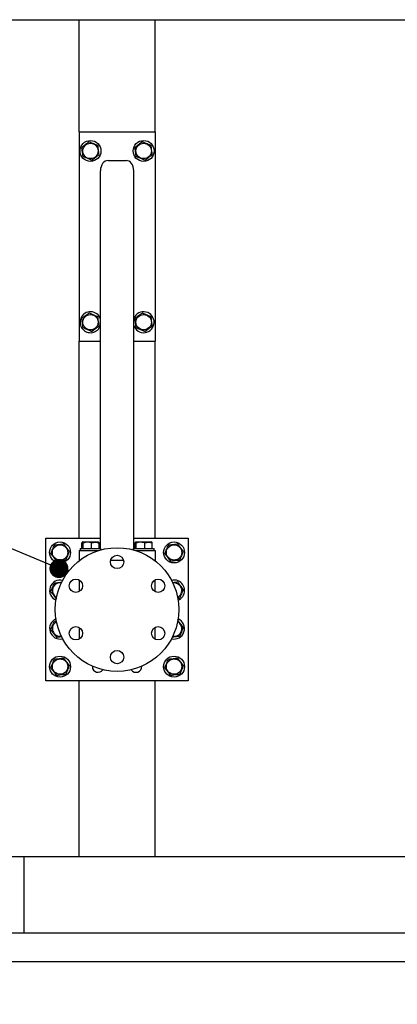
# Model space of a CAD drawing. Header units: millimetres. Extents: x 5 to 589, y 5 to 415.
# Tile 7 of 74: x 299 to 319, y 50 to 102. Entities that reach past the tile are written whole.
import ezdxf

# ---------------------------------------------------------------- set-up
doc = ezdxf.new("R2010")
doc.units = ezdxf.units.MM
doc.layers.add('COTES', color=1, linetype='Continuous')
doc.layers.add('NOTES', color=6, linetype='Continuous')
doc.layers.add('TRAIT-FORT', color=4, linetype='Continuous', lineweight=25)
doc.styles.add('SLDTEXTSTYLE0', font='TXT', dxfattribs={"width": 0.75})
doc.dimstyles.new('SLDDIMSTYLE2', dxfattribs={"dimtxt": 3, "dimasz": 2, "dimexe": 0, "dimexo": 0.0625, "dimgap": 0.75, "dimtad": 1, "dimdec": 0, "dimlfac": 20, "dimrnd": 1e-09, "dimzin": 12, "dimdsep": 46, "dimtxsty": 'SLDTEXTSTYLE0', "dimsah": 1, "dimcen": 0.09, "dimadec": 0, "dimazin": 3, "dimtfac": 1, "dimtdec": 0, "dimtofl": 0, "dimtmove": 0, "dimatfit": 3, "dimfxl": 1, "dimfrac": 2, "dimtolj": 1, "dimtzin": 12, "dimarcsym": 0})
doc.dimstyles.new('SLDDIMSTYLE4', dxfattribs={"dimtxt": 0.18, "dimasz": 1, "dimexe": 0, "dimexo": 0.0625, "dimgap": 0, "dimtad": 0, "dimtih": 1, "dimtoh": 1, "dimdec": 0, "dimrnd": 1e-09, "dimzin": 0, "dimdsep": 46, "dimtxsty": 'Standard', "dimblk1": 'DOT', "dimblk2": 'DOT', "dimsah": 1, "dimcen": 0.09, "dimadec": 0, "dimazin": 0, "dimtfac": 1, "dimtdec": 0, "dimtofl": 0, "dimtmove": 0, "dimatfit": 3, "dimldrblk": 'DOT', "dimfxl": 1, "dimfrac": 2, "dimtolj": 1, "dimtzin": 0, "dimarcsym": 0})

# ---------------------------------------------------------------- blocks, each defined once
blk = doc.blocks.new('_D_21')
at = {"layer": 'COTES', "color": 1, "transparency": 16777216}
for p, q in [((271.221, 51.304), (271.221, 37.688)), ((361.221, 51.304), (361.221, 37.688)), ((271.221, 38.688), (361.221, 38.688))]:
    blk.add_line(p, q, dxfattribs=at)
for points in [[(271.221, 38.688), (273.221, 38.188), (273.221, 39.188)], [(361.221, 38.688), (359.221, 39.188), (359.221, 38.188)]]:
    blk.add_solid(points, dxfattribs=at)
at = {"layer": 'COTES', "color": 1, "transparency": 16777216, "char_height": 3, "attachment_point": 1, "style": 'SLDTEXTSTYLE0'}
for s, insert in [('1800', (305.652, 42.555)), ('TOLES', (315.643, 42.555))]:
    blk.add_mtext(s, dxfattribs=dict(at, insert=insert))
blk = doc.blocks.new('_D_23')
at = {"layer": 'COTES', "color": 1, "transparency": 16777216}
for p, q in [((272.221, 52.804), (272.221, 43.064)), ((359.721, 52.804), (359.721, 43.064)), ((359.721, 44.064), (272.221, 44.064))]:
    blk.add_line(p, q, dxfattribs=at)
for points in [[(272.221, 44.064), (274.221, 43.564), (274.221, 44.564)], [(359.721, 44.064), (357.721, 44.564), (357.721, 43.564)]]:
    blk.add_solid(points, dxfattribs=at)
at = {"layer": 'COTES', "color": 1, "transparency": 16777216, "char_height": 3, "attachment_point": 1, "style": 'SLDTEXTSTYLE0'}
for s, insert in [('1750', (304.104, 47.931)), ('CADRE', (314.096, 47.931))]:
    blk.add_mtext(s, dxfattribs=dict(at, insert=insert))
blk = doc.blocks.new('_Dot')
at = {"color": 0, "linetype": 'ByBlock', "lineweight": -2}
blk.add_line((-0.5, 0), (-1, 0), dxfattribs=at)
at = {"color": 0, "linetype": 'ByBlock', "const_width": 0.5}
blk.add_lwpolyline([(-0.25, 0, 1), (0.25, 0, 1)], format="xyb", close=True, dxfattribs=at)

msp = doc.modelspace()

# ---------------------------------------------------------------- linework, layer by layer
at = {"layer": 'TRAIT-FORT', "color": 4, "linetype": 'Continuous', "lineweight": 25}
for p, q in [((276.221, 101.804), (302.221, 101.804)), ((302.221, 95.904), (302.221, 101.804)), ((302.221, 101.804), (302.621, 101.804)), ((302.621, 101.804), (305.821, 101.804)), ((305.821, 101.804), (306.221, 101.804)), ((306.221, 101.804), (355.721, 101.804)), ((306.221, 95.904), (306.221, 101.804)), ((302.221, 95.904), (302.221, 84.904)), ((302.221, 95.904), (306.221, 95.904)), ((306.221, 95.904), (306.221, 84.904)), ((303.746, 94.404), (304.696, 94.404)), ((303.346, 74.004), (303.346, 93.868)), ((305.096, 74.004), (305.096, 93.868)), ((305.113, 86.114), (305.096, 86.068)), ((302.221, 74.554), (302.221, 84.904)), ((302.221, 84.904), (303.346, 84.904)), ((305.096, 84.904), (306.221, 84.904)), ((306.221, 74.554), (306.221, 84.904)), ((300.471, 74.554), (303.346, 74.554)), ((300.471, 67.054), (300.471, 74.554)), ((305.096, 74.554), (307.971, 74.554)), ((307.971, 74.554), (307.971, 67.054)), ((302.271, 74.004), (302.271, 73.904)), ((302.271, 74.004), (303.371, 74.004)), ((302.369, 74.004), (302.369, 74.303)), ((302.417, 74.354), (302.392, 74.339)), ((302.417, 74.354), (303.224, 74.354)), ((302.429, 74.004), (302.429, 74.303)), ((302.881, 74.004), (302.881, 74.303)), ((303.249, 74.339), (303.224, 74.354)), ((303.273, 74.004), (303.273, 74.303)), ((303.371, 73.94), (303.371, 74.004)), ((305.071, 74.004), (305.071, 73.94)), ((305.071, 74.004), (306.171, 74.004)), ((305.169, 74.004), (305.169, 74.303)), ((305.217, 74.354), (305.192, 74.339)), ((305.217, 74.354), (306.024, 74.354)), ((305.229, 74.004), (305.229, 74.303)), ((305.681, 74.004), (305.681, 74.303)), ((306.049, 74.339), (306.024, 74.354)), ((306.073, 74.004), (306.073, 74.303)), ((306.171, 73.904), (306.171, 74.004)), ((302.221, 73.904), (302.221, 73.404)), ((302.221, 73.904), (303.245, 73.904)), ((305.197, 73.904), (306.221, 73.904)), ((306.221, 73.904), (306.221, 73.404)), ((302.221, 73.404), (302.271, 73.404)), ((302.221, 73.404), (302.221, 73.365)), ((303.885, 73.404), (304.556, 73.404)), ((306.171, 73.404), (306.221, 73.404)), ((306.221, 73.404), (306.221, 73.365)), ((302.221, 72.362), (302.221, 71.745)), ((306.221, 71.745), (306.221, 72.362)), ((307.171, 72.204), (307.151, 72.201)), ((300.925, 70.195), (301.027, 70.208)), ((302.221, 69.862), (302.221, 69.245)), ((306.221, 69.245), (306.221, 69.862)), ((302.921, 67.804), (302.921, 67.825)), ((307.971, 67.054), (300.471, 67.054)), ((302.221, 57.804), (302.221, 67.054)), ((306.221, 57.804), (306.221, 67.054)), ((299.321, 57.804), (288.321, 57.804)), ((302.221, 57.804), (299.321, 57.804)), ((299.321, 57.804), (299.321, 53.804)), ((302.621, 57.804), (302.221, 57.804)), ((305.821, 57.804), (302.621, 57.804)), ((306.221, 57.804), (305.821, 57.804)), ((332.621, 57.804), (306.221, 57.804)), ((299.321, 53.804), (288.321, 53.804)), ((332.621, 53.804), (299.321, 53.804)), ((277.971, 52.304), (353.971, 52.304))]:
    msp.add_line(p, q, dxfattribs=at)
at = {"layer": 'TRAIT-FORT', "color": 4, "linetype": 'Continuous', "lineweight": 25, "flags": 128}
for points in [[(303.273, 74.099), (303.277, 74.098), (303.346, 74.076)], [(305.096, 74.076), (305.128, 74.089), (305.169, 74.099)], [(301.294, 72.201), (301.255, 72.206), (301.171, 72.204)]]:
    msp.add_lwpolyline(points, dxfattribs=at)
at = {"layer": 'TRAIT-FORT', "color": 4, "linetype": 'Continuous', "lineweight": 25}
for centre, radius in [((302.821, 94.904), 0.55), ((302.821, 94.904), 0.404), ((305.621, 94.904), 0.55), ((305.621, 94.904), 0.404), ((302.821, 85.904), 0.404), ((305.621, 85.904), 0.404), ((301.221, 73.804), 0.55), ((301.221, 73.804), 0.404), ((304.221, 70.804), 3.25), ((307.221, 73.804), 0.55), ((307.221, 73.804), 0.404), ((304.221, 73.304), 0.35), ((302.056, 72.054), 0.35), ((306.386, 72.054), 0.35), ((302.056, 69.554), 0.35), ((306.386, 69.554), 0.35), ((301.221, 67.804), 0.55), ((304.221, 68.304), 0.35), ((307.221, 67.804), 0.55), ((301.221, 67.804), 0.404), ((307.221, 67.804), 0.404)]:
    msp.add_circle(centre, radius, dxfattribs=at)
for centre, radius, start, end in [((302.821, 85.904), 0.55, 17.3414, 157.4773), ((305.621, 85.904), 0.55, 197.3414, 157.4773), ((302.821, 85.904), 0.55, 157.4773, 342.6586), ((301.221, 71.804), 0.55, 75.2073, 247.955), ((301.221, 71.804), 0.404, 97.0938, 243.4584), ((307.221, 71.804), 0.55, 67.4773, 104.9124), ((307.221, 71.804), 0.404, 296.371, 97.0938), ((307.221, 71.804), 0.55, 292.2816, 67.4773), ((301.221, 69.804), 0.55, 112.1806, 284.0185), ((301.221, 69.804), 0.404, 117.2288, 280.4166), ((307.221, 69.804), 0.55, 255.3413, 67.4773), ((307.221, 69.804), 0.404, 260.37, 63.4056), ((303.221, 67.804), 0.3, 180, 327.1437), ((305.221, 67.804), 0.3, 212.8528, 4.0171)]:
    msp.add_arc(centre, radius, start, end, dxfattribs=at)
for centre, start_param, end_param in [((303.746, 93.868), 0, 1.570796), ((304.696, 93.868), 4.712389, 6.283185)]:
    msp.add_ellipse(centre, major_axis=(0, 0.536), ratio=0.746513, start_param=start_param, end_param=end_param, dxfattribs=at)
for points, knots in [([(302.76, 95.391), (302.726, 95.365), (302.657, 95.313), (302.556, 95.236), (302.458, 95.162), (302.399, 95.117), (302.369, 95.095)], [0, 0, 0, 0, 0.264605, 0.534948, 0.765343, 1, 1, 1, 1]), ([(302.76, 95.391), (302.799, 95.374), (302.879, 95.34), (302.996, 95.291), (303.108, 95.243), (303.177, 95.214), (303.212, 95.2)], [0, 0, 0, 0, 0.264605, 0.534948, 0.765343, 1, 1, 1, 1]), ([(305.56, 95.391), (305.526, 95.365), (305.457, 95.313), (305.356, 95.236), (305.258, 95.162), (305.199, 95.117), (305.169, 95.095)], [0, 0, 0, 0, 0.264605, 0.534948, 0.765343, 1, 1, 1, 1]), ([(305.56, 95.391), (305.599, 95.374), (305.679, 95.34), (305.796, 95.291), (305.908, 95.243), (305.977, 95.214), (306.012, 95.2)], [0, 0, 0, 0, 0.264605, 0.534948, 0.765343, 1, 1, 1, 1]), ([(302.429, 94.608), (302.421, 94.67), (302.409, 94.772), (302.39, 94.921), (302.378, 95.021), (302.371, 95.078), (302.369, 95.095)], [0, 0, 0, 0, 0.385549, 0.637642, 0.896546, 1, 1, 1, 1]), ([(302.881, 94.417), (302.915, 94.442), (302.984, 94.494), (303.086, 94.571), (303.183, 94.645), (303.243, 94.69), (303.273, 94.713)], [0, 0, 0, 0, 0.264605, 0.534948, 0.765343, 1, 1, 1, 1]), ([(303.273, 94.713), (303.265, 94.775), (303.252, 94.877), (303.234, 95.026), (303.221, 95.126), (303.214, 95.183), (303.212, 95.2)], [0, 0, 0, 0, 0.385549, 0.637642, 0.896546, 1, 1, 1, 1]), ([(305.229, 94.608), (305.221, 94.67), (305.209, 94.772), (305.19, 94.921), (305.178, 95.021), (305.171, 95.078), (305.169, 95.095)], [0, 0, 0, 0, 0.385549, 0.637642, 0.896546, 1, 1, 1, 1]), ([(305.681, 94.417), (305.715, 94.442), (305.784, 94.494), (305.886, 94.571), (305.983, 94.645), (306.043, 94.69), (306.073, 94.713)], [0, 0, 0, 0, 0.264605, 0.534948, 0.765343, 1, 1, 1, 1]), ([(306.073, 94.713), (306.065, 94.775), (306.052, 94.877), (306.034, 95.026), (306.021, 95.126), (306.014, 95.183), (306.012, 95.2)], [0, 0, 0, 0, 0.385549, 0.637642, 0.896546, 1, 1, 1, 1]), ([(302.881, 94.417), (302.842, 94.433), (302.763, 94.467), (302.645, 94.516), (302.533, 94.564), (302.464, 94.593), (302.429, 94.608)], [0, 0, 0, 0, 0.264605, 0.534948, 0.765343, 1, 1, 1, 1]), ([(305.681, 94.417), (305.642, 94.433), (305.563, 94.467), (305.445, 94.516), (305.333, 94.564), (305.264, 94.593), (305.229, 94.608)], [0, 0, 0, 0, 0.264605, 0.534948, 0.765343, 1, 1, 1, 1]), ([(302.76, 86.391), (302.726, 86.365), (302.657, 86.313), (302.556, 86.236), (302.458, 86.162), (302.399, 86.117), (302.369, 86.095)], [0, 0, 0, 0, 0.264605, 0.534948, 0.765343, 1, 1, 1, 1]), ([(302.429, 85.608), (302.421, 85.67), (302.409, 85.772), (302.39, 85.921), (302.378, 86.021), (302.371, 86.078), (302.369, 86.095)], [0, 0, 0, 0, 0.385549, 0.637642, 0.896546, 1, 1, 1, 1]), ([(302.76, 86.391), (302.799, 86.374), (302.879, 86.34), (302.996, 86.291), (303.108, 86.243), (303.177, 86.214), (303.212, 86.2)], [0, 0, 0, 0, 0.264605, 0.534948, 0.765343, 1, 1, 1, 1]), ([(303.273, 85.713), (303.265, 85.775), (303.252, 85.877), (303.234, 86.026), (303.221, 86.126), (303.214, 86.183), (303.212, 86.2)], [0, 0, 0, 0, 0.385549, 0.637642, 0.896546, 1, 1, 1, 1]), ([(305.56, 86.391), (305.526, 86.365), (305.457, 86.313), (305.356, 86.236), (305.258, 86.162), (305.199, 86.117), (305.169, 86.095)], [0, 0, 0, 0, 0.264605, 0.534948, 0.765343, 1, 1, 1, 1]), ([(305.229, 85.608), (305.221, 85.67), (305.209, 85.772), (305.19, 85.921), (305.178, 86.021), (305.171, 86.078), (305.169, 86.095)], [0, 0, 0, 0, 0.385549, 0.637642, 0.896546, 1, 1, 1, 1]), ([(305.56, 86.391), (305.599, 86.374), (305.679, 86.34), (305.796, 86.291), (305.908, 86.243), (305.977, 86.214), (306.012, 86.2)], [0, 0, 0, 0, 0.264605, 0.534948, 0.765343, 1, 1, 1, 1]), ([(306.073, 85.713), (306.065, 85.775), (306.052, 85.877), (306.034, 86.026), (306.021, 86.126), (306.014, 86.183), (306.012, 86.2)], [0, 0, 0, 0, 0.385549, 0.637642, 0.896546, 1, 1, 1, 1]), ([(302.881, 85.417), (302.842, 85.433), (302.763, 85.467), (302.645, 85.516), (302.533, 85.564), (302.464, 85.593), (302.429, 85.608)], [0, 0, 0, 0, 0.264605, 0.534948, 0.765343, 1, 1, 1, 1]), ([(302.881, 85.417), (302.915, 85.442), (302.984, 85.494), (303.086, 85.571), (303.183, 85.645), (303.243, 85.69), (303.273, 85.713)], [0, 0, 0, 0, 0.264605, 0.534948, 0.765343, 1, 1, 1, 1]), ([(305.681, 85.417), (305.642, 85.433), (305.563, 85.467), (305.445, 85.516), (305.333, 85.564), (305.264, 85.593), (305.229, 85.608)], [0, 0, 0, 0, 0.264605, 0.534948, 0.765343, 1, 1, 1, 1]), ([(305.681, 85.417), (305.715, 85.442), (305.784, 85.494), (305.886, 85.571), (305.983, 85.645), (306.043, 85.69), (306.073, 85.713)], [0, 0, 0, 0, 0.264605, 0.534948, 0.765343, 1, 1, 1, 1]), ([(300.734, 73.743), (300.75, 73.782), (300.784, 73.862), (300.833, 73.979), (300.881, 74.091), (300.91, 74.16), (300.925, 74.195)], [0, 0, 0, 0, 0.264605, 0.534948, 0.765343, 1, 1, 1, 1]), ([(300.925, 74.195), (300.987, 74.203), (301.089, 74.216), (301.238, 74.234), (301.338, 74.246), (301.395, 74.254), (301.412, 74.256)], [0, 0, 0, 0, 0.3855495, 0.6376419, 0.8965462, 1, 1, 1, 1]), ([(301.708, 73.864), (301.682, 73.898), (301.63, 73.967), (301.553, 74.069), (301.479, 74.166), (301.434, 74.226), (301.412, 74.256)], [0, 0, 0, 0, 0.264605, 0.534948, 0.765343, 1, 1, 1, 1]), ([(302.429, 74.303), (302.421, 74.319), (302.409, 74.344), (302.39, 74.341), (302.378, 74.324), (302.371, 74.308), (302.369, 74.303)], [0, 0, 0, 0, 0.385549, 0.637642, 0.896546, 1, 1, 1, 1]), ([(302.881, 74.303), (302.842, 74.314), (302.763, 74.337), (302.645, 74.345), (302.533, 74.333), (302.464, 74.313), (302.429, 74.303)], [0, 0, 0, 0, 0.264605, 0.534948, 0.765343, 1, 1, 1, 1]), ([(302.881, 74.303), (302.915, 74.314), (302.984, 74.337), (303.086, 74.345), (303.183, 74.333), (303.243, 74.313), (303.273, 74.303)], [0, 0, 0, 0, 0.264605, 0.534948, 0.765343, 1, 1, 1, 1]), ([(303.273, 74.303), (303.265, 74.321), (303.257, 74.34), (303.249, 74.339), (303.249, 74.339)], [0, 0, 0, 0, 0.977492, 1, 1, 1, 1]), ([(305.229, 74.303), (305.221, 74.319), (305.209, 74.344), (305.19, 74.341), (305.178, 74.324), (305.171, 74.308), (305.169, 74.303)], [0, 0, 0, 0, 0.385549, 0.637642, 0.896546, 1, 1, 1, 1]), ([(305.681, 74.303), (305.642, 74.314), (305.563, 74.337), (305.445, 74.345), (305.333, 74.333), (305.264, 74.313), (305.229, 74.303)], [0, 0, 0, 0, 0.264605, 0.534948, 0.765343, 1, 1, 1, 1]), ([(305.681, 74.303), (305.715, 74.314), (305.784, 74.337), (305.886, 74.345), (305.983, 74.333), (306.043, 74.313), (306.073, 74.303)], [0, 0, 0, 0, 0.264605, 0.534948, 0.765343, 1, 1, 1, 1]), ([(306.073, 74.303), (306.065, 74.321), (306.057, 74.34), (306.049, 74.339), (306.049, 74.339)], [0, 0, 0, 0, 0.977492, 1, 1, 1, 1]), ([(306.734, 73.743), (306.75, 73.782), (306.784, 73.862), (306.833, 73.979), (306.881, 74.091), (306.91, 74.16), (306.925, 74.195)], [0, 0, 0, 0, 0.264605, 0.534948, 0.765343, 1, 1, 1, 1]), ([(306.925, 74.195), (306.987, 74.203), (307.089, 74.216), (307.238, 74.234), (307.338, 74.246), (307.395, 74.254), (307.412, 74.256)], [0, 0, 0, 0, 0.3855495, 0.6376419, 0.8965462, 1, 1, 1, 1]), ([(307.708, 73.864), (307.682, 73.898), (307.63, 73.967), (307.553, 74.069), (307.479, 74.166), (307.434, 74.226), (307.412, 74.256)], [0, 0, 0, 0, 0.264605, 0.534948, 0.765343, 1, 1, 1, 1]), ([(300.734, 73.743), (300.759, 73.709), (300.811, 73.64), (300.888, 73.539), (300.962, 73.441), (301.007, 73.382), (301.03, 73.352)], [0, 0, 0, 0, 0.264605, 0.534948, 0.765343, 1, 1, 1, 1]), ([(301.708, 73.864), (301.691, 73.825), (301.657, 73.746), (301.608, 73.628), (301.56, 73.516), (301.531, 73.447), (301.517, 73.412)], [0, 0, 0, 0, 0.264605, 0.534948, 0.765343, 1, 1, 1, 1]), ([(306.734, 73.743), (306.759, 73.709), (306.811, 73.64), (306.888, 73.539), (306.962, 73.441), (307.007, 73.382), (307.03, 73.352)], [0, 0, 0, 0, 0.264605, 0.534948, 0.765343, 1, 1, 1, 1]), ([(307.708, 73.864), (307.691, 73.825), (307.657, 73.746), (307.608, 73.628), (307.56, 73.516), (307.531, 73.447), (307.517, 73.412)], [0, 0, 0, 0, 0.264605, 0.534948, 0.765343, 1, 1, 1, 1]), ([(301.03, 73.352), (301.092, 73.359), (301.194, 73.372), (301.343, 73.391), (301.443, 73.403), (301.5, 73.41), (301.517, 73.412)], [0, 0, 0, 0, 0.385549, 0.637642, 0.896546, 1, 1, 1, 1]), ([(307.03, 73.352), (307.092, 73.359), (307.194, 73.372), (307.343, 73.391), (307.443, 73.403), (307.5, 73.41), (307.517, 73.412)], [0, 0, 0, 0, 0.385549, 0.637642, 0.896546, 1, 1, 1, 1]), ([(300.734, 71.743), (300.75, 71.782), (300.784, 71.862), (300.833, 71.979), (300.881, 72.091), (300.91, 72.16), (300.925, 72.195)], [0, 0, 0, 0, 0.264605, 0.534948, 0.765343, 1, 1, 1, 1]), ([(300.925, 72.195), (300.987, 72.203), (301.089, 72.215), (301.222, 72.232), (301.29, 72.241), (301.317, 72.244)], [0, 0, 0, 0, 0.480055, 0.793941, 1, 1, 1, 1]), ([(307.139, 72.222), (307.171, 72.226), (307.247, 72.235), (307.338, 72.246), (307.395, 72.254), (307.412, 72.256)], [0, 0, 0, 0, 0.351837, 0.814949, 1, 1, 1, 1]), ([(307.708, 71.864), (307.682, 71.898), (307.63, 71.967), (307.553, 72.069), (307.479, 72.166), (307.434, 72.226), (307.412, 72.256)], [0, 0, 0, 0, 0.264605, 0.534948, 0.765343, 1, 1, 1, 1]), ([(300.734, 71.743), (300.759, 71.709), (300.811, 71.64), (300.888, 71.539), (300.962, 71.441), (301.007, 71.382), (301.03, 71.352)], [0, 0, 0, 0, 0.264605, 0.534948, 0.765343, 1, 1, 1, 1]), ([(307.407, 71.399), (307.427, 71.401), (307.464, 71.406), (307.5, 71.41), (307.517, 71.412)], [0, 0, 0, 0, 0.542501, 1, 1, 1, 1]), ([(307.708, 71.864), (307.691, 71.825), (307.657, 71.746), (307.608, 71.628), (307.56, 71.516), (307.531, 71.447), (307.517, 71.412)], [0, 0, 0, 0, 0.264605, 0.534948, 0.765343, 1, 1, 1, 1]), ([(300.734, 69.743), (300.75, 69.782), (300.784, 69.862), (300.833, 69.979), (300.881, 70.091), (300.91, 70.16), (300.925, 70.195)], [0, 0, 0, 0, 0.264605, 0.534948, 0.765343, 1, 1, 1, 1]), ([(307.708, 69.864), (307.682, 69.898), (307.63, 69.967), (307.553, 70.069), (307.479, 70.166), (307.434, 70.226), (307.412, 70.256)], [0, 0, 0, 0, 0.264605, 0.534948, 0.765343, 1, 1, 1, 1]), ([(307.708, 69.864), (307.691, 69.825), (307.657, 69.746), (307.608, 69.628), (307.56, 69.516), (307.531, 69.447), (307.517, 69.412)], [0, 0, 0, 0, 0.264605, 0.534948, 0.765343, 1, 1, 1, 1]), ([(300.734, 69.743), (300.759, 69.709), (300.811, 69.64), (300.888, 69.539), (300.962, 69.441), (301.007, 69.382), (301.03, 69.352)], [0, 0, 0, 0, 0.264605, 0.534948, 0.765343, 1, 1, 1, 1]), ([(301.03, 69.352), (301.092, 69.359), (301.182, 69.37), (301.274, 69.382), (301.303, 69.386)], [0, 0, 0, 0, 0.688244, 1, 1, 1, 1]), ([(307.134, 69.365), (307.161, 69.368), (307.229, 69.376), (307.343, 69.391), (307.443, 69.403), (307.5, 69.41), (307.517, 69.412)], [0, 0, 0, 0, 0.217628, 0.538614, 0.868274, 1, 1, 1, 1]), ([(300.734, 67.743), (300.75, 67.782), (300.784, 67.862), (300.833, 67.979), (300.881, 68.091), (300.91, 68.16), (300.925, 68.195)], [0, 0, 0, 0, 0.264605, 0.534948, 0.765343, 1, 1, 1, 1]), ([(300.925, 68.195), (300.987, 68.203), (301.089, 68.216), (301.238, 68.234), (301.338, 68.246), (301.395, 68.254), (301.412, 68.256)], [0, 0, 0, 0, 0.3855495, 0.6376419, 0.8965462, 1, 1, 1, 1]), ([(301.708, 67.864), (301.682, 67.898), (301.63, 67.967), (301.553, 68.069), (301.479, 68.166), (301.434, 68.226), (301.412, 68.256)], [0, 0, 0, 0, 0.264605, 0.534948, 0.765343, 1, 1, 1, 1]), ([(301.708, 67.864), (301.691, 67.825), (301.657, 67.746), (301.608, 67.628), (301.56, 67.516), (301.531, 67.447), (301.517, 67.412)], [0, 0, 0, 0, 0.264605, 0.534948, 0.765343, 1, 1, 1, 1]), ([(306.734, 67.743), (306.75, 67.782), (306.784, 67.862), (306.833, 67.979), (306.881, 68.091), (306.91, 68.16), (306.925, 68.195)], [0, 0, 0, 0, 0.264605, 0.534948, 0.765343, 1, 1, 1, 1]), ([(306.925, 68.195), (306.987, 68.203), (307.089, 68.216), (307.238, 68.234), (307.338, 68.246), (307.395, 68.254), (307.412, 68.256)], [0, 0, 0, 0, 0.3855495, 0.6376419, 0.8965462, 1, 1, 1, 1]), ([(307.708, 67.864), (307.682, 67.898), (307.63, 67.967), (307.553, 68.069), (307.479, 68.166), (307.434, 68.226), (307.412, 68.256)], [0, 0, 0, 0, 0.264605, 0.534948, 0.765343, 1, 1, 1, 1]), ([(307.708, 67.864), (307.691, 67.825), (307.657, 67.746), (307.608, 67.628), (307.56, 67.516), (307.531, 67.447), (307.517, 67.412)], [0, 0, 0, 0, 0.264605, 0.534948, 0.765343, 1, 1, 1, 1]), ([(300.734, 67.743), (300.759, 67.709), (300.811, 67.64), (300.888, 67.539), (300.962, 67.441), (301.007, 67.382), (301.03, 67.352)], [0, 0, 0, 0, 0.264605, 0.534948, 0.765343, 1, 1, 1, 1]), ([(301.03, 67.352), (301.092, 67.359), (301.194, 67.372), (301.343, 67.391), (301.443, 67.403), (301.5, 67.41), (301.517, 67.412)], [0, 0, 0, 0, 0.385549, 0.637642, 0.896546, 1, 1, 1, 1]), ([(306.734, 67.743), (306.759, 67.709), (306.811, 67.64), (306.888, 67.539), (306.962, 67.441), (307.007, 67.382), (307.03, 67.352)], [0, 0, 0, 0, 0.264605, 0.534948, 0.765343, 1, 1, 1, 1]), ([(307.03, 67.352), (307.092, 67.359), (307.194, 67.372), (307.343, 67.391), (307.443, 67.403), (307.5, 67.41), (307.517, 67.412)], [0, 0, 0, 0, 0.385549, 0.637642, 0.896546, 1, 1, 1, 1])]:
    msp.add_open_spline(points, degree=3, knots=knots, dxfattribs=at)

# ---------------------------------------------------------------- dimensions: what is measured, and where the dimension line sits
at = {"layer": 'COTES', "color": 1}
for base, p1, p2, text, picture, middle in [((272.221, 44.064), (359.721, 53.804), (272.221, 53.804), '<> CADRE', '_D_23', (315.971, 44.064)), ((361.221, 38.688), (271.221, 52.304), (361.221, 52.304), '<> TOLES', '_D_21', (316.221, 38.688))]:
    dim = msp.add_linear_dim(base=base, p1=p1, p2=p2, text=text, dimstyle='SLDDIMSTYLE2', dxfattribs=at)
    dim.commit()
    dim.dimension.update_dxf_attribs({"geometry": picture, "text_midpoint": middle, "dimtype": 160})

# ---------------------------------------------------------------- leaders
at = {"layer": 'NOTES', "color": 211}
msp.add_leader([(301.161, 72.959), (266.689, 87.289)], dimstyle='SLDDIMSTYLE4', dxfattribs=at)

doc.saveas('drawing.dxf')
